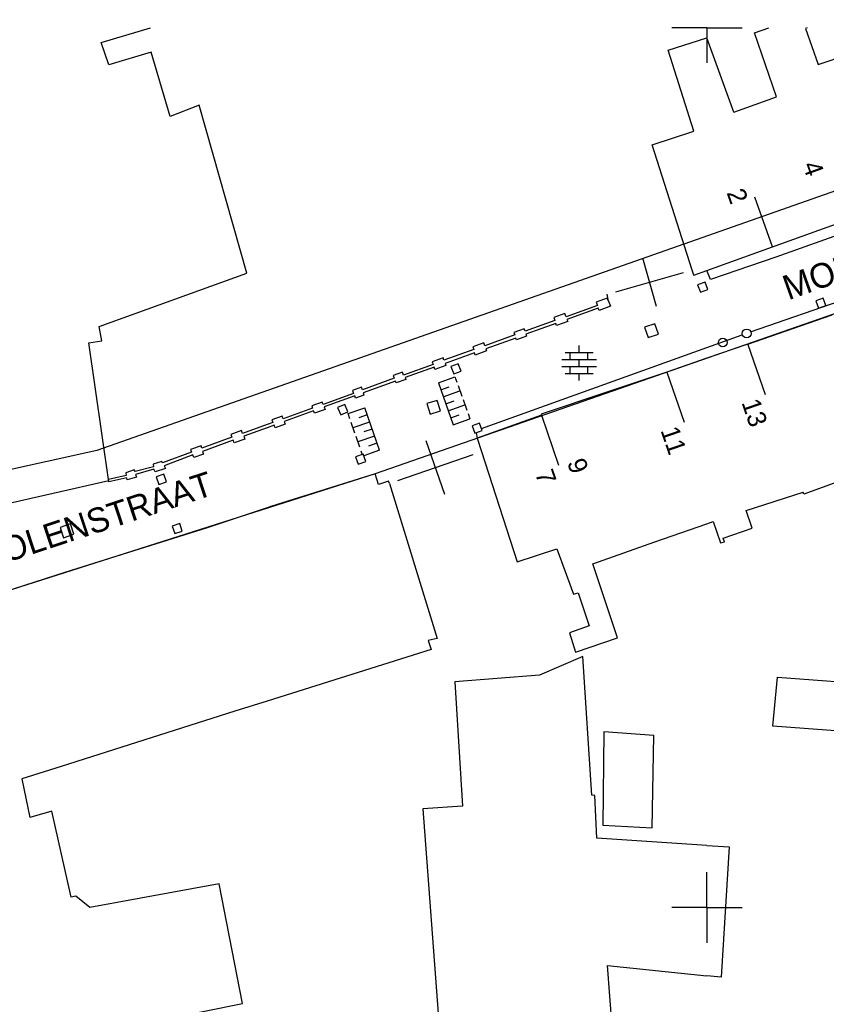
# Model space of a CAD drawing. Header units: millimetres. Extents: x 135944 to 142000, y 454200 to 456692.
# Tile 130 of 185: x 136961 to 137007, y 456444 to 456500. Entities that reach past the tile are written whole.
import ezdxf
from ezdxf.enums import TextEntityAlignment as Align

# ---------------------------------------------------------------- set-up
doc = ezdxf.new("R2010")
doc.units = ezdxf.units.MM
doc.layers.add('TotaalGBKN2013_Bistad', color=251, linetype='Continuous')
doc.layers.add('TotaalGBKN2013X$0$Contouren', color=251, linetype='Continuous')
doc.styles.add('TotaalGBKN2013X$0$GBKN binnenstad 2009$0$Standard', font='txt')

msp = doc.modelspace()

# ---------------------------------------------------------------- linework, layer by layer
at = {"layer": 'TotaalGBKN2013_Bistad'}
for p, q in [((136965.579, 456499.17), (136968.379, 456500)), ((136965.579, 456499.17), (136968.379, 456500)), ((137000.001, 456500), (136998.001, 456500)), ((137000, 456500), (137000, 456498)), ((137000, 456500), (137002, 456500)), ((137000.001, 456500), (137000.001, 456498)), ((137002.708, 456499.717), (137003.528, 456500)), ((137003.959, 456496.072), (137002.708, 456499.717)), ((137005.694, 456500), (137005.595, 456499.965)), ((137005.595, 456499.965), (137006.332, 456497.917)), ((136966.003, 456497.899), (136965.579, 456499.17)), ((136966.003, 456497.899), (136965.579, 456499.17)), ((136997.8, 456498.722), (137000, 456499.425)), ((137001.538, 456495.203), (137000, 456499.425)), ((136968.421, 456498.615), (136966.003, 456497.899)), ((136968.421, 456498.615), (136966.003, 456497.899)), ((136969.504, 456494.963), (136968.421, 456498.615)), ((136969.504, 456494.963), (136968.421, 456498.615)), ((136999.257, 456494.133), (136997.8, 456498.722)), ((137006.332, 456497.917), (137008.626, 456498.684)), ((137001.538, 456495.203), (137003.959, 456496.072)), ((136971.14, 456495.593), (136969.504, 456494.963)), ((136971.14, 456495.593), (136969.504, 456494.963)), ((136973.854, 456486.059), (136971.14, 456495.593)), ((136973.854, 456486.059), (136971.14, 456495.593)), ((136996.882, 456493.355), (136999.257, 456494.133)), ((136999.158, 456486.223), (136996.882, 456493.355)), ((137003.726, 456487.556), (137002.718, 456490.382)), ((137013.933, 456490.534), (137003.921, 456486.958)), ((137003.726, 456487.556), (137008.051, 456489.095)), ((137000, 456486.208), (137003.726, 456487.556)), ((136997.136, 456484.167), (136996.358, 456486.909)), ((137003.921, 456486.958), (137000.197, 456485.689)), ((137002.481, 456482.72), (137013.596, 456486.585)), ((136965.47, 456483.013), (136973.854, 456486.059)), ((136965.47, 456483.013), (136973.854, 456486.059)), ((136994.817, 456484.99), (136998.677, 456486.086)), ((136999.25, 456485.937), (136999.158, 456486.223)), ((136999.25, 456485.937), (137000, 456486.208)), ((137000.197, 456485.689), (137000, 456486.208)), ((136999.899, 456485.547), (136999.475, 456485.395)), ((136999.475, 456485.395), (136999.627, 456484.971)), ((136999.627, 456484.971), (137000.051, 456485.123)), ((137000.051, 456485.123), (136999.899, 456485.547)), ((136994.341, 456484.637), (136993.706, 456484.407)), ((136994.341, 456484.637), (136993.706, 456484.407)), ((136994.406, 456484.46), (136994.335, 456484.854)), ((136994.406, 456484.46), (136994.335, 456484.854)), ((136994.406, 456484.46), (136994.341, 456484.637)), ((136994.406, 456484.46), (136994.341, 456484.637)), ((137006.609, 456484.64), (137006.185, 456484.49)), ((137006.759, 456484.216), (137006.609, 456484.64)), ((136993.775, 456484.219), (136991.996, 456483.575)), ((136993.775, 456484.219), (136991.996, 456483.575)), ((136993.827, 456484.066), (136992.046, 456483.421)), ((136993.827, 456484.066), (136992.046, 456483.421)), ((136993.706, 456484.407), (136993.775, 456484.219)), ((136993.706, 456484.407), (136993.775, 456484.219)), ((136993.873, 456483.939), (136993.827, 456484.066)), ((136993.873, 456483.939), (136993.827, 456484.066)), ((136994.512, 456484.17), (136993.873, 456483.939)), ((136994.512, 456484.17), (136993.873, 456483.939)), ((136994.406, 456484.46), (136994.512, 456484.17)), ((136994.406, 456484.46), (136994.512, 456484.17)), ((137006.185, 456484.49), (137006.335, 456484.066)), ((137006.335, 456484.066), (137006.759, 456484.216)), ((136991.93, 456483.757), (136991.299, 456483.529)), ((136991.93, 456483.757), (136991.299, 456483.529)), ((136991.299, 456483.529), (136991.36, 456483.362)), ((136991.299, 456483.529), (136991.36, 456483.362)), ((136991.996, 456483.575), (136991.93, 456483.757)), ((136991.996, 456483.575), (136991.93, 456483.757)), ((137002.322, 456482.02), (137007.128, 456483.691)), ((136965.606, 456482.214), (136965.47, 456483.013)), ((136965.606, 456482.214), (136965.47, 456483.013)), ((136989.612, 456482.893), (136989.027, 456482.681)), ((136989.612, 456482.893), (136989.027, 456482.681)), ((136989.664, 456482.748), (136989.612, 456482.893)), ((136989.664, 456482.748), (136989.612, 456482.893)), ((136991.36, 456483.362), (136989.664, 456482.748)), ((136991.36, 456483.362), (136989.664, 456482.748)), ((136991.414, 456483.196), (136989.708, 456482.578)), ((136991.414, 456483.196), (136989.708, 456482.578)), ((136991.457, 456483.074), (136991.414, 456483.196)), ((136991.457, 456483.074), (136991.414, 456483.196)), ((136992.088, 456483.303), (136991.457, 456483.074)), ((136992.088, 456483.303), (136991.457, 456483.074)), ((136992.046, 456483.421), (136992.088, 456483.303)), ((136992.046, 456483.421), (136992.088, 456483.303)), ((136997.046, 456483.181), (136996.458, 456482.983)), ((136996.458, 456482.983), (136996.656, 456482.395)), ((136997.244, 456482.593), (136997.046, 456483.181)), ((136989.076, 456482.546), (136987.374, 456481.93)), ((136989.076, 456482.546), (136987.374, 456481.93)), ((136989.132, 456482.36), (136987.439, 456481.747)), ((136989.132, 456482.36), (136987.439, 456481.747)), ((136989.027, 456482.681), (136989.076, 456482.546)), ((136989.027, 456482.681), (136989.076, 456482.546)), ((136989.171, 456482.255), (136989.132, 456482.36)), ((136989.171, 456482.255), (136989.132, 456482.36)), ((136989.749, 456482.464), (136989.171, 456482.255)), ((136989.749, 456482.464), (136989.171, 456482.255)), ((136989.708, 456482.578), (136989.749, 456482.464)), ((136989.708, 456482.578), (136989.749, 456482.464)), ((136996.656, 456482.395), (136997.244, 456482.593)), ((137000, 456481.831), (137001.996, 456482.55)), ((136964.866, 456482.088), (136965.606, 456482.214)), ((136964.866, 456482.088), (136965.606, 456482.214)), ((136965.99, 456474.328), (136964.866, 456482.088)), ((136965.99, 456474.328), (136964.866, 456482.088)), ((136987.318, 456482.086), (136986.701, 456481.863)), ((136987.318, 456482.086), (136986.701, 456481.863)), ((136986.701, 456481.863), (136986.753, 456481.719)), ((136986.701, 456481.863), (136986.753, 456481.719)), ((136987.192, 456477.22), (137000, 456481.831)), ((136987.192, 456477.22), (137000, 456481.831)), ((136987.374, 456481.93), (136987.318, 456482.086)), ((136987.374, 456481.93), (136987.318, 456482.086)), ((136992.737, 456481.549), (136992.737, 456481.949)), ((136992.737, 456481.549), (136992.737, 456481.949)), ((137002.322, 456482.02), (137000, 456481.213)), ((137002.329, 456481.999), (137003.308, 456479.164)), ((136985.006, 456481.237), (136984.39, 456481.013)), ((136985.006, 456481.237), (136984.39, 456481.013)), ((136985.054, 456481.103), (136985.006, 456481.237)), ((136985.054, 456481.103), (136985.006, 456481.237)), ((136986.753, 456481.719), (136985.054, 456481.103)), ((136986.753, 456481.719), (136985.054, 456481.103)), ((136986.79, 456481.529), (136985.125, 456480.926)), ((136986.79, 456481.529), (136985.125, 456480.926)), ((136986.836, 456481.401), (136986.79, 456481.529)), ((136986.836, 456481.401), (136986.79, 456481.529)), ((136987.48, 456481.635), (136986.836, 456481.401)), ((136987.48, 456481.635), (136986.836, 456481.401)), ((136987.439, 456481.747), (136987.48, 456481.635)), ((136987.439, 456481.747), (136987.48, 456481.635)), ((136991.937, 456481.549), (136993.537, 456481.549)), ((136991.937, 456481.549), (136993.537, 456481.549)), ((136992.237, 456481.149), (136992.237, 456481.549)), ((136992.237, 456481.149), (136992.237, 456481.549)), ((136993.237, 456481.149), (136993.237, 456481.549)), ((136993.237, 456481.149), (136993.237, 456481.549)), ((137000, 456481.213), (136997.727, 456480.423)), ((136984.444, 456480.863), (136982.757, 456480.252)), ((136984.444, 456480.863), (136982.757, 456480.252)), ((136984.494, 456480.714), (136982.855, 456480.12)), ((136984.494, 456480.714), (136982.855, 456480.12)), ((136984.39, 456481.013), (136984.444, 456480.863)), ((136984.39, 456481.013), (136984.444, 456480.863)), ((136984.542, 456480.58), (136984.494, 456480.714)), ((136984.542, 456480.58), (136984.494, 456480.714)), ((136985.168, 456480.807), (136984.542, 456480.58)), ((136985.168, 456480.807), (136984.542, 456480.58)), ((136985.125, 456480.926), (136985.168, 456480.807)), ((136985.125, 456480.926), (136985.168, 456480.807)), ((136985.873, 456480.906), (136985.454, 456480.743)), ((136985.873, 456480.906), (136985.454, 456480.743)), ((136985.454, 456480.743), (136985.617, 456480.324)), ((136985.454, 456480.743), (136985.617, 456480.324)), ((136986.036, 456480.487), (136985.873, 456480.906)), ((136986.036, 456480.487), (136985.873, 456480.906)), ((136991.757, 456481.149), (136993.717, 456481.149)), ((136991.757, 456481.149), (136993.717, 456481.149)), ((136991.757, 456480.749), (136993.717, 456480.749)), ((136991.757, 456480.749), (136993.717, 456480.749)), ((136992.237, 456480.349), (136992.237, 456480.749)), ((136992.237, 456480.349), (136992.237, 456480.749)), ((136992.737, 456480.749), (136992.737, 456481.149)), ((136992.737, 456480.749), (136992.737, 456481.149)), ((136993.237, 456480.349), (136993.237, 456480.749)), ((136993.237, 456480.349), (136993.237, 456480.749)), ((136982.697, 456480.419), (136982.177, 456480.231)), ((136982.697, 456480.419), (136982.177, 456480.231)), ((136982.177, 456480.231), (136982.232, 456480.083)), ((136982.177, 456480.231), (136982.232, 456480.083)), ((136982.757, 456480.252), (136982.697, 456480.419)), ((136982.757, 456480.252), (136982.697, 456480.419)), ((136982.855, 456480.12), (136982.893, 456480.015)), ((136982.855, 456480.12), (136982.893, 456480.015)), ((136984.738, 456479.825), (136985.68, 456480.16)), ((136984.738, 456479.825), (136985.68, 456480.16)), ((136985.617, 456480.324), (136986.036, 456480.487)), ((136985.617, 456480.324), (136986.036, 456480.487)), ((136985.68, 456480.16), (136985.786, 456479.861)), ((136985.68, 456480.16), (136985.786, 456479.861)), ((136991.937, 456480.349), (136993.537, 456480.349)), ((136991.937, 456480.349), (136993.537, 456480.349)), ((136992.737, 456479.949), (136992.737, 456480.349)), ((136992.737, 456479.949), (136992.737, 456480.349)), ((136997.727, 456480.423), (136994.248, 456479.262)), ((136997.727, 456480.423), (136994.248, 456479.262)), ((136997.727, 456480.423), (136998.705, 456477.587)), ((136980.369, 456479.571), (136979.862, 456479.387)), ((136980.369, 456479.571), (136979.862, 456479.387)), ((136980.421, 456479.428), (136980.369, 456479.571)), ((136980.421, 456479.428), (136980.369, 456479.571)), ((136982.232, 456480.083), (136980.421, 456479.428)), ((136982.232, 456480.083), (136980.421, 456479.428)), ((136982.294, 456479.916), (136980.466, 456479.254)), ((136982.294, 456479.916), (136980.466, 456479.254)), ((136982.332, 456479.812), (136982.294, 456479.916)), ((136982.332, 456479.812), (136982.294, 456479.916)), ((136982.893, 456480.015), (136982.332, 456479.812)), ((136982.893, 456480.015), (136982.332, 456479.812)), ((136984.738, 456479.825), (136985.588, 456477.435)), ((136984.738, 456479.825), (136985.588, 456477.435)), ((136984.879, 456479.427), (136985.351, 456479.594)), ((136984.879, 456479.427), (136985.351, 456479.594)), ((136985.857, 456479.662), (136986.07, 456479.065)), ((136985.857, 456479.662), (136986.07, 456479.065)), ((136979.923, 456479.218), (136978.194, 456478.592)), ((136979.923, 456479.218), (136978.194, 456478.592)), ((136979.983, 456479.075), (136978.256, 456478.45)), ((136979.983, 456479.075), (136978.256, 456478.45)), ((136979.862, 456479.387), (136979.923, 456479.218)), ((136979.862, 456479.387), (136979.923, 456479.218)), ((136980.028, 456478.95), (136979.983, 456479.075)), ((136980.028, 456478.95), (136979.983, 456479.075)), ((136980.512, 456479.125), (136980.028, 456478.95)), ((136980.512, 456479.125), (136980.028, 456478.95)), ((136980.466, 456479.254), (136980.512, 456479.125)), ((136980.466, 456479.254), (136980.512, 456479.125)), ((136985.021, 456479.028), (136985.963, 456479.363)), ((136985.021, 456479.028), (136985.963, 456479.363)), ((136994.248, 456479.262), (136990.589, 456478.042)), ((136994.248, 456479.262), (136990.589, 456478.042)), ((136978.135, 456478.727), (136977.549, 456478.514)), ((136978.135, 456478.727), (136977.549, 456478.514)), ((136977.549, 456478.514), (136977.595, 456478.385)), ((136977.549, 456478.514), (136977.595, 456478.385)), ((136978.194, 456478.592), (136978.135, 456478.727)), ((136978.194, 456478.592), (136978.135, 456478.727)), ((136978.256, 456478.45), (136978.308, 456478.307)), ((136978.256, 456478.45), (136978.308, 456478.307)), ((136979.425, 456478.59), (136979.011, 456478.414)), ((136979.425, 456478.59), (136979.011, 456478.414)), ((136979.011, 456478.414), (136979.187, 456478)), ((136979.011, 456478.414), (136979.187, 456478)), ((136979.601, 456478.176), (136979.425, 456478.59)), ((136979.601, 456478.176), (136979.425, 456478.59)), ((136984.668, 456478.825), (136984.077, 456478.638)), ((136984.668, 456478.825), (136984.077, 456478.638)), ((136984.077, 456478.638), (136984.264, 456478.047)), ((136984.077, 456478.638), (136984.264, 456478.047)), ((136984.855, 456478.234), (136984.668, 456478.825)), ((136984.855, 456478.234), (136984.668, 456478.825)), ((136985.163, 456478.63), (136985.634, 456478.797)), ((136985.163, 456478.63), (136985.634, 456478.797)), ((136985.304, 456478.232), (136986.247, 456478.567)), ((136985.304, 456478.232), (136986.247, 456478.567)), ((136986.14, 456478.865), (136986.353, 456478.268)), ((136986.14, 456478.865), (136986.353, 456478.268)), ((136975.859, 456477.929), (136975.277, 456477.718)), ((136975.859, 456477.929), (136975.277, 456477.718)), ((136975.915, 456477.777), (136975.859, 456477.929)), ((136975.915, 456477.777), (136975.859, 456477.929)), ((136977.595, 456478.385), (136975.915, 456477.777)), ((136977.595, 456478.385), (136975.915, 456477.777)), ((136977.648, 456478.228), (136975.969, 456477.62)), ((136977.648, 456478.228), (136975.969, 456477.62)), ((136977.699, 456478.087), (136977.648, 456478.228)), ((136977.699, 456478.087), (136977.648, 456478.228)), ((136978.308, 456478.307), (136977.699, 456478.087)), ((136978.308, 456478.307), (136977.699, 456478.087)), ((136979.187, 456478), (136979.601, 456478.176)), ((136979.187, 456478), (136979.601, 456478.176)), ((136979.61, 456478.07), (136980.556, 456478.396)), ((136979.61, 456478.07), (136980.556, 456478.396)), ((136979.714, 456477.769), (136979.61, 456478.07)), ((136979.714, 456477.769), (136979.61, 456478.07)), ((136980.694, 456477.994), (136980.221, 456477.831)), ((136980.694, 456477.994), (136980.221, 456477.831)), ((136981.386, 456475.986), (136980.556, 456478.396)), ((136981.386, 456475.986), (136980.556, 456478.396)), ((136984.264, 456478.047), (136984.855, 456478.234)), ((136984.264, 456478.047), (136984.855, 456478.234)), ((136985.446, 456477.833), (136985.917, 456478.001)), ((136985.446, 456477.833), (136985.917, 456478.001)), ((136986.424, 456478.069), (136986.53, 456477.77)), ((136986.424, 456478.069), (136986.53, 456477.77)), ((136990.593, 456477.977), (136986.953, 456476.674)), ((136990.593, 456477.977), (136986.953, 456476.674)), ((136990.589, 456478.042), (136990.593, 456477.977)), ((136990.589, 456478.042), (136990.593, 456477.977)), ((136990.593, 456477.977), (136991.571, 456475.141)), ((136990.593, 456477.977), (136991.571, 456475.141)), ((136975, 456477.456), (136973.604, 456476.95)), ((136975, 456477.456), (136973.604, 456476.95)), ((136975.329, 456477.575), (136975, 456477.456)), ((136975.329, 456477.575), (136975, 456477.456)), ((136975.414, 456477.416), (136975, 456477.266)), ((136975.414, 456477.416), (136975, 456477.266)), ((136975.277, 456477.718), (136975.329, 456477.575)), ((136975.277, 456477.718), (136975.329, 456477.575)), ((136975.47, 456477.262), (136975.414, 456477.416)), ((136975.47, 456477.262), (136975.414, 456477.416)), ((136976.026, 456477.463), (136975.47, 456477.262)), ((136976.026, 456477.463), (136975.47, 456477.262)), ((136975.969, 456477.62), (136976.026, 456477.463)), ((136975.969, 456477.62), (136976.026, 456477.463)), ((136979.99, 456476.965), (136979.783, 456477.568)), ((136979.99, 456476.965), (136979.783, 456477.568)), ((136980.832, 456477.592), (136979.887, 456477.267)), ((136980.832, 456477.592), (136979.887, 456477.267)), ((136985.588, 456477.435), (136986.53, 456477.77)), ((136985.588, 456477.435), (136986.53, 456477.77)), ((136987.082, 456477.534), (136986.659, 456477.381)), ((136987.082, 456477.534), (136986.659, 456477.381)), ((136986.659, 456477.381), (136986.812, 456476.958)), ((136986.659, 456477.381), (136986.812, 456476.958)), ((136987.235, 456477.111), (136987.082, 456477.534)), ((136987.235, 456477.111), (136987.082, 456477.534)), ((136973.002, 456476.729), (136971.299, 456476.112)), ((136973.002, 456476.729), (136971.299, 456476.112)), ((136973.549, 456477.102), (136972.946, 456476.883)), ((136973.549, 456477.102), (136972.946, 456476.883)), ((136972.946, 456476.883), (136973.002, 456476.729)), ((136972.946, 456476.883), (136973.002, 456476.729)), ((136973.604, 456476.95), (136973.549, 456477.102)), ((136973.604, 456476.95), (136973.549, 456477.102)), ((136975, 456477.266), (136973.678, 456476.787)), ((136975, 456477.266), (136973.678, 456476.787)), ((136973.678, 456476.787), (136973.736, 456476.627)), ((136973.678, 456476.787), (136973.736, 456476.627)), ((136980.267, 456476.162), (136980.06, 456476.765)), ((136980.267, 456476.162), (136980.06, 456476.765)), ((136981.109, 456476.789), (136980.163, 456476.463)), ((136981.109, 456476.789), (136980.163, 456476.463)), ((136980.971, 456477.191), (136980.498, 456477.028)), ((136980.971, 456477.191), (136980.498, 456477.028)), ((136986.812, 456476.958), (136987.235, 456477.111)), ((136986.812, 456476.958), (136987.235, 456477.111)), ((136986.882, 456476.976), (136986.953, 456476.674)), ((136986.882, 456476.976), (136986.953, 456476.674)), ((136971.252, 456476.241), (136970.657, 456476.025)), ((136971.252, 456476.241), (136970.657, 456476.025)), ((136971.299, 456476.112), (136971.252, 456476.241)), ((136971.299, 456476.112), (136971.252, 456476.241)), ((136973.074, 456476.553), (136971.334, 456475.922)), ((136973.074, 456476.553), (136971.334, 456475.922)), ((136973.128, 456476.406), (136973.074, 456476.553)), ((136973.128, 456476.406), (136973.074, 456476.553)), ((136973.736, 456476.627), (136973.128, 456476.406)), ((136973.736, 456476.627), (136973.128, 456476.406)), ((136981.247, 456476.387), (136980.774, 456476.224)), ((136981.247, 456476.387), (136980.774, 456476.224)), ((136985.105, 456473.478), (136984.047, 456476.532)), ((136985.105, 456473.478), (136984.047, 456476.532)), ((136986.953, 456476.674), (136987.198, 456475.913)), ((136986.953, 456476.674), (136987.198, 456475.913)), ((136970.71, 456475.878), (136969.058, 456475.274)), ((136970.71, 456475.878), (136969.058, 456475.274)), ((136970.791, 456475.736), (136969.161, 456475.108)), ((136970.791, 456475.736), (136969.161, 456475.108)), ((136970.657, 456476.025), (136970.71, 456475.878)), ((136970.657, 456476.025), (136970.71, 456475.878)), ((136970.849, 456475.576), (136970.791, 456475.736)), ((136970.849, 456475.576), (136970.791, 456475.736)), ((136971.388, 456475.772), (136970.849, 456475.576)), ((136971.388, 456475.772), (136970.849, 456475.576)), ((136971.334, 456475.922), (136971.388, 456475.772)), ((136971.334, 456475.922), (136971.388, 456475.772)), ((136980.461, 456475.773), (136980.037, 456475.621)), ((136980.461, 456475.773), (136980.037, 456475.621)), ((136980.037, 456475.621), (136980.189, 456475.197)), ((136980.037, 456475.621), (136980.189, 456475.197)), ((136980.336, 456475.961), (136980.408, 456475.752)), ((136980.336, 456475.961), (136980.408, 456475.752)), ((136980.613, 456475.349), (136980.461, 456475.773)), ((136980.613, 456475.349), (136980.461, 456475.773)), ((136981.386, 456475.986), (136980.495, 456475.679)), ((136981.386, 456475.986), (136980.495, 456475.679)), ((136982.426, 456474.261), (136986.726, 456475.749)), ((136982.426, 456474.261), (136986.726, 456475.749)), ((136987.198, 456475.913), (136989.22, 456469.644)), ((136987.198, 456475.913), (136989.22, 456469.644)), ((136968.555, 456475.053), (136967.503, 456474.788)), ((136968.555, 456475.053), (136967.503, 456474.788)), ((136969.019, 456475.344), (136968.537, 456475.203)), ((136969.019, 456475.344), (136968.537, 456475.203)), ((136968.537, 456475.203), (136968.555, 456475.053)), ((136968.537, 456475.203), (136968.555, 456475.053)), ((136969.058, 456475.274), (136969.019, 456475.344)), ((136969.058, 456475.274), (136969.019, 456475.344)), ((136969.161, 456475.108), (136969.23, 456474.947)), ((136969.161, 456475.108), (136969.23, 456474.947)), ((136980.189, 456475.197), (136980.613, 456475.349)), ((136980.189, 456475.197), (136980.613, 456475.349)), ((137010.268, 456475.225), (137005.513, 456473.493)), ((136966.995, 456474.558), (136965.99, 456474.328)), ((136966.995, 456474.558), (136965.99, 456474.328)), ((136967.459, 456474.878), (136966.977, 456474.708)), ((136967.459, 456474.878), (136966.977, 456474.708)), ((136966.977, 456474.708), (136966.995, 456474.558)), ((136966.977, 456474.708), (136966.995, 456474.558)), ((136967.503, 456474.788), (136967.459, 456474.878)), ((136967.503, 456474.788), (136967.459, 456474.878)), ((136968.574, 456474.922), (136967.526, 456474.618)), ((136968.574, 456474.922), (136967.526, 456474.618)), ((136967.526, 456474.618), (136967.575, 456474.452)), ((136967.526, 456474.618), (136967.575, 456474.452)), ((136968.637, 456474.762), (136968.574, 456474.922)), ((136968.637, 456474.762), (136968.574, 456474.922)), ((136969.23, 456474.947), (136968.637, 456474.762)), ((136969.23, 456474.947), (136968.637, 456474.762)), ((136969.134, 456474.621), (136968.708, 456474.475)), ((136969.134, 456474.621), (136968.708, 456474.475)), ((136969.28, 456474.195), (136969.134, 456474.621)), ((136969.28, 456474.195), (136969.134, 456474.621)), ((136981.149, 456474.642), (136975.224, 456472.782)), ((136981.149, 456474.642), (136975.224, 456472.782)), ((136981.346, 456474.041), (136981.149, 456474.642)), ((136981.346, 456474.041), (136981.149, 456474.642)), ((136966.002, 456474.243), (136958.502, 456472.536)), ((136966.002, 456474.243), (136958.502, 456472.536)), ((136966.002, 456474.243), (136965.99, 456474.328)), ((136966.002, 456474.243), (136965.99, 456474.328)), ((136966.013, 456474.187), (136966.002, 456474.243)), ((136966.013, 456474.187), (136966.002, 456474.243)), ((136967.029, 456474.427), (136966.013, 456474.187)), ((136967.029, 456474.427), (136966.013, 456474.187)), ((136967.058, 456474.307), (136967.029, 456474.427)), ((136967.058, 456474.307), (136967.029, 456474.427)), ((136967.575, 456474.452), (136967.058, 456474.307)), ((136967.575, 456474.452), (136967.058, 456474.307)), ((136968.708, 456474.475), (136968.854, 456474.049)), ((136968.708, 456474.475), (136968.854, 456474.049)), ((136968.854, 456474.049), (136969.28, 456474.195)), ((136968.854, 456474.049), (136969.28, 456474.195)), ((136981.909, 456474.24), (136981.346, 456474.041)), ((136981.909, 456474.24), (136981.346, 456474.041)), ((136981.953, 456474.098), (136981.909, 456474.24)), ((136981.953, 456474.098), (136981.909, 456474.24)), ((136981.953, 456474.098), (136984.677, 456465.291)), ((136981.953, 456474.098), (136984.677, 456465.291)), ((137002.224, 456472.572), (137005.477, 456473.597)), ((137005.513, 456473.493), (137005.477, 456473.597)), ((136975, 456472.707), (136971.596, 456471.57)), ((136975, 456472.707), (136971.596, 456471.57)), ((136975.224, 456472.782), (136975, 456472.707)), ((136975.224, 456472.782), (136975, 456472.707)), ((137002.572, 456471.56), (137002.224, 456472.572)), ((136963.831, 456471.801), (136963.243, 456471.607)), ((136963.831, 456471.801), (136963.243, 456471.607)), ((136964.025, 456471.213), (136963.831, 456471.801)), ((136964.025, 456471.213), (136963.831, 456471.801)), ((136970.039, 456471.821), (136969.612, 456471.68)), ((136970.039, 456471.821), (136969.612, 456471.68)), ((136970.18, 456471.394), (136970.039, 456471.821)), ((136970.18, 456471.394), (136970.039, 456471.821)), ((136997.035, 456470.775), (137000, 456471.814)), ((137000, 456471.814), (137000.358, 456471.939)), ((137000.358, 456471.939), (137000.774, 456470.729)), ((136963.243, 456471.607), (136963.437, 456471.019)), ((136963.243, 456471.607), (136963.437, 456471.019)), ((136963.437, 456471.019), (136964.025, 456471.213)), ((136963.437, 456471.019), (136964.025, 456471.213)), ((136971.596, 456471.57), (136963.513, 456469.036)), ((136971.596, 456471.57), (136963.513, 456469.036)), ((136969.612, 456471.68), (136969.753, 456471.253)), ((136969.612, 456471.68), (136969.753, 456471.253)), ((136969.753, 456471.253), (136970.18, 456471.394)), ((136969.753, 456471.253), (136970.18, 456471.394)), ((137000.927, 456470.995), (137002.572, 456471.56)), ((136993.512, 456469.54), (136997.035, 456470.775)), ((136993.512, 456469.54), (136997.035, 456470.775)), ((137000.774, 456470.729), (137000.999, 456470.787)), ((137000.999, 456470.787), (137000.927, 456470.995)), ((136989.22, 456469.644), (136991.471, 456470.388)), ((136989.22, 456469.644), (136991.471, 456470.388)), ((136991.471, 456470.388), (136992.411, 456467.818)), ((136991.471, 456470.388), (136992.411, 456467.818)), ((136994.919, 456465.329), (136993.512, 456469.54)), ((136994.919, 456465.329), (136993.512, 456469.54)), ((136963.513, 456469.036), (136960.053, 456467.925)), ((136963.513, 456469.036), (136960.053, 456467.925)), ((136992.411, 456467.818), (136992.678, 456467.88)), ((136992.411, 456467.818), (136992.678, 456467.88)), ((136992.678, 456467.88), (136993.316, 456466.004)), ((136992.678, 456467.88), (136993.316, 456466.004)), ((136993.316, 456466.004), (136992.184, 456465.603)), ((136993.316, 456466.004), (136992.184, 456465.603)), ((136992.184, 456465.603), (136992.534, 456464.503)), ((136992.184, 456465.603), (136992.534, 456464.503)), ((136984.677, 456465.291), (136984.162, 456465.173)), ((136984.677, 456465.291), (136984.162, 456465.173)), ((136984.162, 456465.173), (136984.337, 456464.664)), ((136984.162, 456465.173), (136984.337, 456464.664)), ((136992.534, 456464.503), (136994.919, 456465.329)), ((136992.534, 456464.503), (136994.919, 456465.329)), ((136984.337, 456464.664), (136975, 456461.736)), ((136984.337, 456464.664), (136975, 456461.736)), ((136992.958, 456464.26), (136990.495, 456463.199)), ((136992.958, 456464.26), (136990.495, 456463.199)), ((136993.452, 456456.377), (136992.958, 456464.26)), ((136993.452, 456456.377), (136992.958, 456464.26)), ((136990.495, 456463.199), (136985.668, 456462.835)), ((136990.495, 456463.199), (136985.668, 456462.835)), ((136985.668, 456462.835), (136986.108, 456455.753)), ((136985.668, 456462.835), (136986.108, 456455.753)), ((137003.745, 456460.298), (137004.013, 456463.1)), ((137004.013, 456463.1), (137008.144, 456462.776)), ((136975, 456461.736), (136973.175, 456461.164)), ((136975, 456461.736), (136973.175, 456461.164)), ((136973.175, 456461.164), (136963.293, 456458.022)), ((136973.175, 456461.164), (136963.293, 456458.022)), ((136994.15, 456459.987), (136994.078, 456454.679)), ((136994.15, 456459.987), (136994.078, 456454.679)), ((136996.981, 456459.782), (136994.15, 456459.987)), ((136996.981, 456459.782), (136994.15, 456459.987)), ((137007.31, 456460.049), (137003.745, 456460.298)), ((136996.895, 456454.519), (136996.981, 456459.782)), ((136996.895, 456454.519), (136996.981, 456459.782)), ((136963.293, 456458.022), (136961.059, 456457.312)), ((136963.293, 456458.022), (136961.059, 456457.312)), ((136961.059, 456457.312), (136961.527, 456455.107)), ((136961.059, 456457.312), (136961.527, 456455.107)), ((136993.623, 456456.363), (136993.452, 456456.377)), ((136993.623, 456456.363), (136993.452, 456456.377)), ((136993.738, 456453.937), (136993.623, 456456.363)), ((136993.738, 456453.937), (136993.623, 456456.363)), ((136962.766, 456455.467), (136961.527, 456455.107)), ((136962.766, 456455.467), (136961.527, 456455.107)), ((136963.87, 456450.589), (136962.766, 456455.467)), ((136963.87, 456450.589), (136962.766, 456455.467)), ((136986.108, 456455.753), (136983.847, 456455.612)), ((136986.108, 456455.753), (136983.847, 456455.612)), ((136983.847, 456455.612), (136984.872, 456442.177)), ((136983.847, 456455.612), (136984.872, 456442.177)), ((136994.078, 456454.679), (136996.895, 456454.519)), ((136994.078, 456454.679), (136996.895, 456454.519)), ((137000, 456453.523), (136993.738, 456453.937)), ((137000, 456453.523), (136993.738, 456453.937)), ((137000, 456453.523), (137001.27, 456453.439)), ((137000, 456453.523), (137001.27, 456453.439)), ((137001.27, 456453.439), (137000.81, 456446.035)), ((137000, 456450), (137000, 456452)), ((137000.001, 456450), (137000.001, 456452)), ((136972.287, 456451.339), (136964.934, 456450.003)), ((136972.287, 456451.339), (136964.934, 456450.003)), ((136973.612, 456444.544), (136972.287, 456451.339)), ((136973.612, 456444.544), (136972.287, 456451.339)), ((136964.131, 456450.642), (136963.87, 456450.589)), ((136964.131, 456450.642), (136963.87, 456450.589)), ((136964.934, 456450.003), (136964.131, 456450.642)), ((136964.934, 456450.003), (136964.131, 456450.642)), ((137000.001, 456450), (136998.001, 456450)), ((137000, 456450), (137000, 456448)), ((137000, 456450), (137002, 456450)), ((137000.001, 456450), (137000.001, 456448)), ((136994.97, 456438.756), (136994.356, 456446.702)), ((136994.356, 456446.702), (137000, 456446.119)), ((137000.81, 456446.035), (137000, 456446.119)), ((136965.947, 456443.007), (136973.612, 456444.544)), ((136965.947, 456443.007), (136973.612, 456444.544))]:
    msp.add_line(p, q, dxfattribs=at)
for centre in [(137000.9, 456482.11), (137002.26, 456482.63)]:
    msp.add_circle(centre, 0.25, dxfattribs=at)
at = {"layer": 'TotaalGBKN2013X$0$Contouren'}
for p, q in [((137047.037, 456504.715), (136965.329, 456475.975)), ((137019.588, 456488.045), (136981.15, 456474.64)), ((136965.329, 456475.975), (136953.853, 456473.419)), ((136981.15, 456474.64), (136960.053, 456467.925))]:
    msp.add_line(p, q, dxfattribs=at)

# ---------------------------------------------------------------- texts
at = {"layer": 'TotaalGBKN2013_Bistad', "style": 'TotaalGBKN2013X$0$GBKN binnenstad 2009$0$Standard'}
for s, p in [('4', (137006.183, 456491.64)), ('2', (137001.867, 456490.072))]:
    msp.add_text(s, height=1.054, rotation=289.6442, dxfattribs=at).set_placement(p, align=Align.MIDDLE_RIGHT)
for rotation, p in [(19.5691, (137004.626, 456484.507)), (18.1846, (136958.7, 456469.098)), (18.1846, (136958.7, 456469.098))]:
    msp.add_text('MOLENSTRAAT', height=1.4, rotation=rotation, dxfattribs=at).set_placement(p)
for s, rotation, p in [('13', 289.0448, (137002.456, 456478.872)), ('11', 289.017, (136997.852, 456477.297)), ('9', 289.0066, (136992.543, 456475.478)), ('9', 289.0066, (136992.543, 456475.478)), ('7', 289.017, (136990.718, 456474.851)), ('7', 289.017, (136990.718, 456474.851))]:
    msp.add_text(s, height=1.054, rotation=rotation, dxfattribs=at).set_placement(p, align=Align.MIDDLE_LEFT)

doc.saveas('drawing.dxf')
